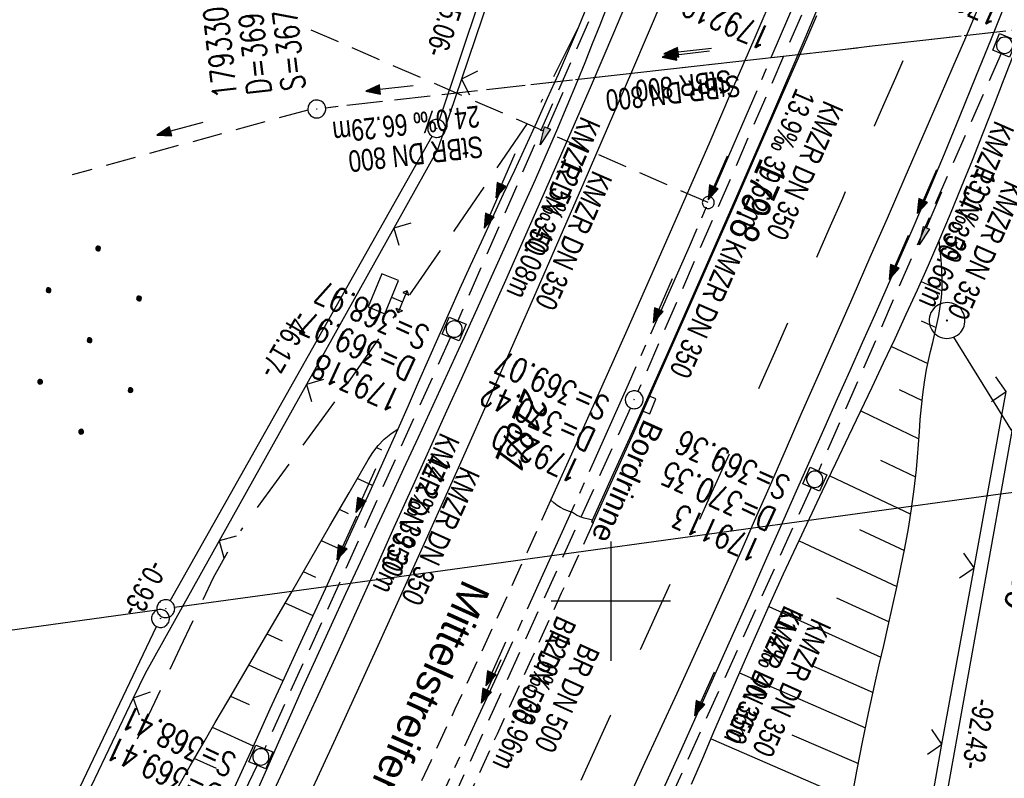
# Model space of a CAD drawing. Extents: x 507875 to 508634, y 446340 to 447363.
# Tile 50 of 70: x 508251 to 508333, y 446885 to 446949. Entities that reach past the tile are written whole.
import ezdxf
from ezdxf import colors
from ezdxf.entities.mleader import LeaderData, LeaderLine
from ezdxf.math import Vec2, Vec3

# ---------------------------------------------------------------- set-up
doc = ezdxf.new("R2010")
doc.units = 0
doc.header["$LTSCALE"] = 10
doc.header["$MEASUREMENT"] = 0
for name, pattern in [('ACAD_ISO16W100', [73, 15, -6.5, 15, -6.5, 15, -7, 1, -7]), ('ACHSE', [5.5, 4, -0.5, 0.5, -0.5]), ('AUSGEZOGEN', [0]), ('LT00', [0]), ('LT02', [0.4, 0.2, -0.2]), ('LT03', [0.5, 0.3, -0.2]), ('LT11', [0.3, 0.2, -0.1]), ('LT12', [0.4, 0.3, -0.1]), ('LT17', [0.15, 0.1, -0.05]), ('STRICHLINIE2', [0.375, 0.25, -0.125])]:
    doc.linetypes.add(name, pattern=pattern)
doc.layers.get('0').update_dxf_attribs({"linetype": 'LT00'})
for name, color, linetype in [('--EK_FBR', 250, 'LT00'), ('--EK_Halt-Pfeil', 4, 'LT00'), ('--EK_Haltung', 7, 'STRICHLINIE2'), ('--EK_Haltung-Text', 140, 'LT00'), ('--EK_Schacht-Text', 5, 'LT00'), ('--EK_ST-93-1', 30, 'LT17'), ('--EL_DFK_AB_L', 21, 'LT00'), ('--EL_DFK_AB_P', 7, 'LT00'), ('--EL_Halt-Pfeil', 4, 'LT00'), ('--EL_Haltung', 182, 'STRICHLINIE2'), ('--EL_Haltung-Text', 182, 'LT00'), ('-AX-093', 35, 'ACHSE'), ('-ST-93-1', 250, 'LT00'), ('ABSTAND', 8, 'LT00'), ('BAB-KABEL', 220, 'ACAD_ISO16W100'), ('DFK_AB_L', 21, 'LT00'), ('DFK_AB_P', 7, 'LT00'), ('DFK_FLUR_NR', 250, 'LT00'), ('DFK_KATASTER', 250, 'LT00'), ('DFK_NUTZUNG', 250, 'LT00'), ('DL', 182, 'LT12'), ('DL_PFEIL', 201, 'LT00'), ('DL_TEXT', 182, 'LT00'), ('FESTPKT_TEXT_B', 211, 'LT00'), ('MITTELSTREIFEN-Ü_LINIE', 250, 'LT11'), ('MITTELSTREIFEN-Ü_TEXT', 11, 'LT03'), ('PFEIL', 140, 'AUSGEZOGEN'), ('RINNE_TEXT', 11, 'Continuous'), ('V127_AFBR_BAB', 250, 'LT00'), ('V127_BOESCH', 250, 'LT00'), ('V127_BOSCHUNG', 250, 'LT00'), ('V127_GRABEN', 250, 'LT00'), ('V127_H_BORD', 8, 'LT00'), ('V127_KA_MULD', 182, 'LT00'), ('V127_KA_PRUF', 182, 'LT00'), ('V127_LD_MARK', 250, 'LT00'), ('V127_LG_MARK', 250, 'LT02'), ('V127_PARK_MS', 1, 'LT00'), ('V127_PKT_AU', 211, 'LT00'), ('V127_RASTER', 250, 'LT00'), ('V127_SINKK', 182, 'LT00'), ('V127_STROM', 80, 'LT00'), ('V127_ZAUN', 40, 'LT00')]:
    doc.layers.add(name, color=color, linetype=linetype)
doc.styles.add('Arial', font='ARIAL.TTF')
doc.styles.add('Beschrift', font='ARIAL.TTF')
doc.styles.add('Haltungsbeschriftung', font='ARIAL.TTF', dxfattribs={"width": 0.75})
doc.styles.add('schachtbeschriftung', font='romans.shx', dxfattribs={"width": 0.75, "height": 2})
doc.styles.get("Standard").update_dxf_attribs({"font": 'ARIAL.TTF'})

# ---------------------------------------------------------------- blocks, each defined once
blk = doc.blocks.new('Ackerland7')
at = {"layer": 'DFK_NUTZUNG', "color": 0, "linetype": 'ByBlock'}
for p, q in [((-4, 3.928), (-4, 3.67)), ((-3.95, 3.628), (-3.95, 3.97)), ((-3.9, 3.99), (-3.9, 3.607)), ((-3.85, 3.601), (-3.85, 3.997)), ((-3.8, 3.99), (-3.8, 3.607)), ((-3.75, 3.628), (-3.75, 3.97)), ((-3.7, 3.928), (-3.7, 3.67)), ((-3.65, 3.798), (-3.65, 3.8)), ((3.7, 3.929), (3.7, 3.671)), ((3.75, 3.629), (3.75, 3.971)), ((3.8, 3.992), (3.8, 3.608)), ((3.85, 3.602), (3.85, 3.998)), ((3.9, 3.992), (3.9, 3.608)), ((3.95, 3.629), (3.95, 3.971)), ((4, 3.929), (4, 3.671)), ((4.05, 3.799), (4.05, 3.801)), ((-7.85, 0.129), (-7.85, -0.129)), ((-7.8, -0.171), (-7.8, 0.171)), ((-7.75, 0.192), (-7.75, -0.192)), ((-7.7, -0.198), (-7.7, 0.198)), ((-7.65, 0.192), (-7.65, -0.192)), ((-7.6, -0.171), (-7.6, 0.171)), ((-7.55, 0.129), (-7.55, -0.129)), ((-7.5, -0.001), (-7.5, 0.001)), ((-0.15, 0.129), (-0.15, -0.129)), ((-0.1, -0.171), (-0.1, 0.171)), ((-0.05, 0.192), (-0.05, -0.192)), ((0, -0.198), (0, 0.198)), ((0.05, 0.192), (0.05, -0.192)), ((0.1, -0.171), (0.1, 0.171)), ((0.15, 0.129), (0.15, -0.129)), ((0.2, -0.001), (0.2, 0.001)), ((7.55, 0.129), (7.55, -0.129)), ((7.6, -0.171), (7.6, 0.171)), ((7.65, 0.192), (7.65, -0.192)), ((7.7, -0.198), (7.7, 0.198)), ((7.75, 0.192), (7.75, -0.192)), ((7.8, -0.171), (7.8, 0.171)), ((7.85, 0.129), (7.85, -0.129)), ((7.9, -0.001), (7.9, 0.001)), ((-4, -3.671), (-4, -3.929)), ((-3.95, -3.971), (-3.95, -3.629)), ((-3.9, -3.608), (-3.9, -3.992)), ((-3.85, -3.998), (-3.85, -3.602)), ((-3.8, -3.608), (-3.8, -3.992)), ((-3.75, -3.971), (-3.75, -3.629)), ((-3.7, -3.671), (-3.7, -3.929)), ((-3.65, -3.801), (-3.65, -3.799)), ((3.7, -3.671), (3.7, -3.929)), ((3.75, -3.971), (3.75, -3.629)), ((3.8, -3.608), (3.8, -3.992)), ((3.85, -3.998), (3.85, -3.602)), ((3.9, -3.608), (3.9, -3.992)), ((3.95, -3.971), (3.95, -3.629)), ((4, -3.671), (4, -3.929)), ((4.05, -3.801), (4.05, -3.799))]:
    blk.add_line(p, q, dxfattribs=at)
for points in [[(-3.65, 3.799), (-3.67, 3.886), (-3.725, 3.955), (-3.805, 3.994), (-3.894, 3.994), (-3.975, 3.955), (-4.03, 3.886), (-4.05, 3.799), (-4.03, 3.712), (-3.975, 3.642), (-3.894, 3.604), (-3.805, 3.604), (-3.725, 3.642), (-3.67, 3.712), (-3.65, 3.799)], [(4.05, 3.8), (4.03, 3.887), (3.975, 3.956), (3.894, 3.995), (3.805, 3.995), (3.725, 3.956), (3.67, 3.887), (3.65, 3.8), (3.67, 3.713), (3.725, 3.644), (3.805, 3.605), (3.894, 3.605), (3.975, 3.644), (4.03, 3.713), (4.05, 3.8)], [(-7.5, 0), (-7.52, 0.087), (-7.575, 0.156), (-7.655, 0.195), (-7.744, 0.195), (-7.825, 0.156), (-7.88, 0.087), (-7.9, 0)], [(0.2, 0), (0.18, 0.087), (0.125, 0.156), (0.045, 0.195), (-0.044, 0.195), (-0.125, 0.156), (-0.18, 0.087), (-0.2, 0)], [(-0.2, 0), (-0.18, -0.087), (-0.125, -0.156), (-0.044, -0.195), (0.045, -0.195), (0.125, -0.156), (0.18, -0.087), (0.2, 0)], [(7.9, 0), (7.88, 0.087), (7.825, 0.156), (7.744, 0.195), (7.655, 0.195), (7.575, 0.156), (7.52, 0.087), (7.5, 0)], [(7.5, 0), (7.52, -0.087), (7.575, -0.156), (7.655, -0.195), (7.744, -0.195), (7.825, -0.156), (7.88, -0.087), (7.9, 0)], [(-7.9, 0), (-7.88, -0.087), (-7.825, -0.156), (-7.744, -0.195), (-7.655, -0.195), (-7.575, -0.156), (-7.52, -0.087), (-7.5, 0)], [(-3.65, -3.8), (-3.67, -3.713), (-3.725, -3.644), (-3.805, -3.605), (-3.894, -3.605), (-3.975, -3.644), (-4.03, -3.713), (-4.05, -3.8), (-4.03, -3.887), (-3.975, -3.956), (-3.894, -3.995), (-3.805, -3.995), (-3.725, -3.956), (-3.67, -3.887), (-3.65, -3.8)], [(4.05, -3.8), (4.03, -3.713), (3.975, -3.644), (3.894, -3.605), (3.805, -3.605), (3.725, -3.644), (3.67, -3.713), (3.65, -3.8), (3.67, -3.887), (3.725, -3.956), (3.805, -3.995), (3.894, -3.995), (3.975, -3.956), (4.03, -3.887), (4.05, -3.8)]]:
    blk.add_lwpolyline(points, dxfattribs=at)
blk = doc.blocks.new('SYMB2')
at = {"color": 0, "linetype": 'ByBlock', "flags": 128}
for points in [[(-0.031395, 0.499013), (-0.093691, 0.491144), (-0.154509, 0.475528), (-0.21289, 0.452414), (-0.267913, 0.422164), (-0.318712, 0.385257), (-0.364484, 0.342274), (-0.404509, 0.293893), (-0.438154, 0.240877), (-0.464888, 0.184062), (-0.484292, 0.124345), (-0.496058, 0.062667), (-0.5, 0)], [(-0.5, 0), (-0.496058, -0.062667), (-0.484292, -0.124345), (-0.464888, -0.184062), (-0.438154, -0.240877), (-0.404509, -0.293893), (-0.364485, -0.342274), (-0.318712, -0.385257), (-0.267914, -0.422164), (-0.21289, -0.452414), (-0.154509, -0.475529), (-0.093691, -0.491144), (-0.031395, -0.499014), (0.031395, -0.499014)], [(0.5, 0), (0.496057, 0.062667), (0.484292, 0.124345), (0.464888, 0.184062), (0.438153, 0.240877), (0.404509, 0.293893), (0.364484, 0.342274), (0.318712, 0.385257), (0.267913, 0.422164), (0.21289, 0.452414), (0.154509, 0.475528), (0.093691, 0.491144), (0.031395, 0.499013), (-0.031395, 0.499013)], [(0.031395, -0.499014), (0.093691, -0.491144), (0.154509, -0.475529), (0.21289, -0.452414), (0.267914, -0.422164), (0.318712, -0.385257), (0.364485, -0.342274), (0.404509, -0.293893), (0.438154, -0.240877), (0.464889, -0.184062), (0.484292, -0.124345), (0.496058, -0.062667), (0.5, 0)]]:
    blk.add_lwpolyline(points, dxfattribs=at)
blk = doc.blocks.new('SYMB0003')
at = {"color": 0, "linetype": 'ByBlock'}
for p, q in [((-0.015712, 0), (0.010166, 0.012015)), ((0, -0.021257), (-0.015712, 0)), ((0.010166, 0.012015), (0, -0.021257))]:
    blk.add_line(p, q, dxfattribs=at)
for points in [[(-0.031395, 0.499013), (-0.093691, 0.491144), (-0.154509, 0.475528), (-0.21289, 0.452414), (-0.267913, 0.422164), (-0.318712, 0.385257), (-0.364484, 0.342274), (-0.404509, 0.293893), (-0.438154, 0.240877), (-0.464888, 0.184062), (-0.484292, 0.124345), (-0.496058, 0.062667), (-0.5, 0)], [(0.5, 0), (0.496057, 0.062667), (0.484292, 0.124345), (0.464888, 0.184062), (0.438153, 0.240877), (0.404509, 0.293893), (0.364484, 0.342274), (0.318712, 0.385257), (0.267913, 0.422164), (0.21289, 0.452414), (0.154509, 0.475528), (0.093691, 0.491144), (0.031395, 0.499013), (-0.031395, 0.499013)], [(-0.5, 0), (-0.496058, -0.062667), (-0.484292, -0.124345), (-0.464888, -0.184062), (-0.438154, -0.240877), (-0.404509, -0.293893), (-0.364485, -0.342274), (-0.318712, -0.385257), (-0.267914, -0.422164), (-0.21289, -0.452414), (-0.154509, -0.475529), (-0.093691, -0.491144), (-0.031395, -0.499014), (0.031395, -0.499014)], [(0.031395, -0.499014), (0.093691, -0.491144), (0.154509, -0.475529), (0.21289, -0.452414), (0.267914, -0.422164), (0.318712, -0.385257), (0.364485, -0.342274), (0.404509, -0.293893), (0.438154, -0.240877), (0.464889, -0.184062), (0.484292, -0.124345), (0.496058, -0.062667), (0.5, 0)]]:
    blk.add_lwpolyline(points, dxfattribs=at)
blk = doc.blocks.new('SYMB0024')
at = {"color": 0, "linetype": 'ByBlock'}
for p, q in [((-0.5, 0.5), (0, 0)), ((0, 0), (0.5, 0.5))]:
    blk.add_line(p, q, dxfattribs=at)
blk = doc.blocks.new('Pfreil3')
at = {"layer": 'PFEIL'}
blk.add_hatch(color=256, dxfattribs=at).paths.add_polyline_path([(-1.549, 0.273), (-1.549, -0.273), (0, 0)])
for p, q in [((-1.549, 0), (-4.831, 0)), ((-1.549, -0.273), (-1.549, 0.273)), ((-1.549, 0.273), (0, 0)), ((0, 0), (-1.549, -0.273))]:
    blk.add_line(p, q, dxfattribs=at)
blk = doc.blocks.new('_None')
blk = doc.blocks.new('SYMB0652')
at = {"color": 0, "linetype": 'ByBlock'}
blk.add_lwpolyline([(-0.15, -0.075), (0.15, -0.075), (0.15, 0.075), (-0.15, 0.075), (-0.15, -0.075)], dxfattribs=at)
blk = doc.blocks.new('SYMB1210')
at = {"color": 0, "linetype": 'ByBlock'}
blk.add_line((0.018815, -0.179014), (0.055623, -0.17119), dxfattribs=at)
for points in [[(-0.2, -0.2), (-0.2, 0.2), (0.2, 0.2), (0.2, -0.2), (-0.2, -0.2)], [(0.018815, 0.179014), (-0.018815, 0.179014), (-0.055623, 0.17119), (-0.09, 0.155885), (-0.120444, 0.133766), (-0.145623, 0.105801), (-0.164438, 0.073213), (-0.176067, 0.037424), (-0.18, 0)], [(-0.18, 0), (-0.176067, -0.037424), (-0.164438, -0.073213), (-0.145623, -0.105801), (-0.120444, -0.133766), (-0.09, -0.155885), (-0.055623, -0.17119), (-0.018815, -0.179014), (0.018815, -0.179014)], [(0.18, 0), (0.176067, 0.037424), (0.164438, 0.073213), (0.145623, 0.105801), (0.120444, 0.133766), (0.09, 0.155885), (0.055623, 0.17119), (0.018815, 0.179014)], [(0.055623, -0.17119), (0.09, -0.155885), (0.120444, -0.133766), (0.145623, -0.105801), (0.164438, -0.073213), (0.176067, -0.037424), (0.18, 0)]]:
    blk.add_lwpolyline(points, dxfattribs=at)
blk = doc.blocks.new('SYMB0702')
at = {"color": 0, "linetype": 'ByBlock'}
for p, q in [((0.1, 0.175), (-0.1, 0.175)), ((0, 0.075), (0, 0.175)), ((0.071716, 0.203284), (0.071716, 0.146716))]:
    blk.add_line(p, q, dxfattribs=at)
for points in [[(-0.071716, 0.203284), (-0.1, 0.175), (-0.071716, 0.146716), (-0.071716, 0.203284)], [(0.071716, 0.203284), (0.1, 0.175), (0.071716, 0.146716)], [(0.15, 0.075), (-0.15, 0.075), (-0.15, -0.075), (0.15, -0.075), (0.15, 0.075)]]:
    blk.add_lwpolyline(points, dxfattribs=at)
blk = doc.blocks.new('SYMB0070')
at = {"color": 0, "linetype": 'ByBlock'}
for p, q in [((-0.5, 0), (0.2, 0)), ((0.5, 0), (0.2, 0.1)), ((0.2, 0.1), (0.2, 0)), ((0.468, 0), (0.21, 0.086)), ((0.21, 0.086), (0.21, -0.086)), ((0.21, -0.086), (0.468, 0)), ((0.22, -0.072), (0.437, 0)), ((0.23, -0.058), (0.405, 0)), ((0.24, -0.045), (0.374, 0)), ((0.342, 0), (0.25, 0.031)), ((0.25, 0.031), (0.25, -0.031)), ((0.25, -0.031), (0.342, 0)), ((0.26, -0.017), (0.31, 0)), ((0.27, -0.003), (0.279, 0))]:
    blk.add_line(p, q, dxfattribs=at)
for points in [[(0.2, 0), (0.2, -0.1), (0.5, 0)], [(0.437, 0), (0.22, 0.072), (0.22, -0.072)], [(0.405, 0), (0.23, 0.058), (0.23, -0.058)], [(0.374, 0), (0.24, 0.045), (0.24, -0.045)], [(0.31, 0), (0.26, 0.017), (0.26, -0.017)], [(0.279, 0), (0.27, 0.003), (0.27, -0.003)]]:
    blk.add_lwpolyline(points, dxfattribs=at)

msp = doc.modelspace()

# ---------------------------------------------------------------- linework, layer by layer
at = {"layer": '--EK_FBR', "color": 2}
for points in [[(508294.976, 446908.455), (508297.113, 446913.192), (508299.239, 446917.933), (508301.354, 446922.679), (508304.801, 446930.479), (508308.216, 446938.293), (508310.108, 446942.659), (508311.988, 446947.029), (508313.856, 446951.405), (508315.711, 446955.786), (508317.551, 446960.174), (508319.179, 446964.091), (508320.795, 446968.012), (508322.401, 446971.938), (508323.997, 446975.868), (508325.586, 446979.8), (508327.168, 446983.736), (508329.473, 446989.502), (508331.765, 446995.273)], [(508301.297, 446883.085), (508302.714, 446886.153), (508304.129, 446889.222), (508305.54, 446892.293), (508306.944, 446895.367), (508308.34, 446898.445), (508309.725, 446901.528), (508310.978, 446904.346), (508312.222, 446907.168), (508313.461, 446909.992), (508314.698, 446912.818), (508315.934, 446915.643), (508317.376, 446918.931), (508318.821, 446922.218), (508320.266, 446925.505), (508321.711, 446928.792), (508323.152, 446932.08), (508324.64, 446935.487), (508326.123, 446938.897), (508327.598, 446942.31), (508328.651, 446944.758), (508329.701, 446947.206), (508330.751, 446949.655)], [(508298.523, 446906.57), (508298.523, 446906.57), (508300.165, 446910.224), (508301.8, 446913.881), (508303.429, 446917.54), (508305.051, 446921.203), (508306.78, 446925.122), (508308.505, 446929.042), (508310.226, 446932.965), (508311.943, 446936.889), (508314.17, 446941.989), (508316.393, 446947.09), (508317.24, 446949.037)]]:
    msp.add_lwpolyline(points, dxfattribs=at)
at = {"layer": '--EK_FBR'}
for points in [[(508302.072, 446951.935), (508300.214, 446947.557), (508298.341, 446943.184), (508295.978, 446937.726), (508293.59, 446932.278), (508291.177, 446926.842), (508289.951, 446924.107), (508288.72, 446921.374), (508287.486, 446918.643), (508286.251, 446915.912), (508285.016, 446913.181), (508283.43, 446909.668), (508281.846, 446906.154), (508280.261, 446902.641), (508278.673, 446899.129), (508277.08, 446895.62), (508275.479, 446892.114), (508274.089, 446889.09), (508272.694, 446886.069), (508271.294, 446883.05)], [(508298.46, 446906.773), (508298.113, 446906.852), (508297.771, 446906.943), (508297.441, 446907.058), (508297.127, 446907.21), (508296.953, 446907.315), (508296.777, 446907.416), (508296.55, 446907.512), (508296.316, 446907.592), (508296.085, 446907.677), (508295.786, 446907.829), (508295.505, 446908.017), (508295.237, 446908.23), (508294.976, 446908.455)]]:
    msp.add_lwpolyline(points, dxfattribs=at)
at = {"layer": '--EK_Haltung'}
for p, q in [((508302.619, 446958.827), (508287.182, 446923.468)), ((508317.452, 446952.508), (508302.252, 446917.551)), ((508340.511, 446948.558), (508276.13, 446941.287)), ((508332.654, 446945.851), (508317.366, 446910.89)), ((508286.573, 446922.097), (508271.01, 446887.642)), ((508301.643, 446916.18), (508286.164, 446882.071)), ((508316.756, 446909.52), (508300.723, 446874.122)), ((508270.382, 446886.28), (508254.23, 446851.967))]:
    msp.add_line(p, q, dxfattribs=at)
at = {"layer": '--EK_Haltung', "color": 81}
msp.add_line((508274.641, 446941.12), (508254.899, 446935.693), dxfattribs=at)
at = {"layer": '--EK_ST-93-1', "ltscale": 2.5}
msp.add_line((508308.154, 446933.372), (508274.746, 446947.89), dxfattribs=at)
at = {"layer": '--EL_DFK_AB_L'}
for p, q in [((508285.658, 446940.292), (508289.953, 446953.148)), ((508263.109, 446900.022), (508285.052, 446938.926)), ((508336.668, 446931.671), (508320.643, 446842.165)), ((508215.564, 446800.656), (508261.977, 446897.871))]:
    msp.add_line(p, q, dxfattribs=at)
at = {"layer": '--EL_Haltung'}
for p, q in [((508302.619, 446958.827), (508287.182, 446923.468)), ((508317.452, 446952.508), (508302.252, 446917.551)), ((508340.511, 446948.558), (508276.13, 446941.287)), ((508332.654, 446945.851), (508317.366, 446910.89)), ((508274.641, 446941.12), (508254.899, 446935.693)), ((508286.573, 446922.097), (508271.01, 446887.642)), ((508301.643, 446916.18), (508286.164, 446882.071)), ((508316.756, 446909.52), (508300.723, 446874.122)), ((508270.382, 446886.28), (508254.23, 446851.967))]:
    msp.add_line(p, q, dxfattribs=at)
at = {"layer": '-AX-093', "ltscale": 0.2}
msp.add_lwpolyline([(508335.711, 446999.533), (508331.023, 446987.819), (508326.263, 446976.134), (508321.433, 446964.478), (508316.534, 446952.85), (508311.569, 446941.25), (508306.54, 446929.678), (508301.45, 446918.133), (508296.299, 446906.615), (508291.09, 446895.123), (508285.825, 446883.657), (508280.505, 446872.215), (508275.134, 446860.798), (508269.713, 446849.405), (508264.243, 446838.035), (508258.727, 446826.687), (508253.166, 446815.361), (508247.563, 446804.056), (508241.92, 446792.771), (508236.238, 446781.505), (508230.519, 446770.258)], dxfattribs=at)
at = {"layer": 'BAB-KABEL', "ltscale": 0.03, "flags": 128}
msp.add_lwpolyline([(508403.91, 447290.526), (508402.026, 447282.819), (508386.099, 447280.447), (508366.681, 447274.025), (508361.372, 447269.698), (508361.657, 447256.667), (508362.44, 447209.011), (508362.578, 447196.367), (508363.064, 447183.585), (508362.055, 447181.303), (508353.705, 447155.981), (508356.394, 447152.75), (508357.893, 447150.945), (508345.987, 447106.957), (508319.979, 447031.323), (508314.893, 447014.991), (508307.501, 446987.6), (508299.946, 446957.549), (508297.327, 446948.162), (508293.932, 446941.348), (508287.31, 446931.654), (508277.454, 446917.498), (508268.65, 446905.428), (508266.719, 446901.965), (508263.925, 446896.05), (508236.791, 446838.253), (508218.669, 446798.755), (508182.002, 446732.503), (508173.757, 446722.034), (508158.32, 446691.576), (508134.637, 446653.79), (508129.799, 446634.854), (508127.623, 446632.926), (508117.245, 446626.48), (508107.493, 446619.069), (508101.7, 446595.112), (508091.075, 446575.777), (508080.997, 446555.552), (508070.49, 446543.962), (508052.779, 446538.014), (508053.275, 446532.867), (508054.03, 446526.659), (508053.055, 446512.517), (508031.724, 446493.735), (508025.765, 446492.102), (508020.21, 446489.1), (508016.01, 446486.751), (508018.853, 446477.045), (508018.707, 446455.032), (508018.065, 446449.034)], dxfattribs=at)
at = {"layer": 'DFK_AB_L'}
for p, q in [((508285.658, 446940.292), (508289.953, 446953.148)), ((508263.109, 446900.022), (508285.052, 446938.926)), ((508336.668, 446931.671), (508320.643, 446842.165)), ((508215.564, 446800.656), (508261.977, 446897.871))]:
    msp.add_line(p, q, dxfattribs=at)
at = {"layer": 'DFK_KATASTER'}
for p, q in [((508346.651, 446910.88), (508332.6, 446908.948)), ((508332.6, 446908.948), (508282.281, 446902.049)), ((508282.281, 446902.049), (508263.483, 446899.471)), ((508223.584, 446893.991), (508261.998, 446899.267))]:
    msp.add_line(p, q, dxfattribs=at)
at = {"layer": 'DL'}
msp.add_line((508340.511, 446948.558), (508276.13, 446941.287), dxfattribs=at)
at = {"layer": 'MITTELSTREIFEN-Ü_LINIE', "flags": 128}
for points in [[(508270.398, 446854.981), (508271.314, 446856.983), (508272.222, 446858.988), (508273.124, 446860.997), (508274.024, 446863.007), (508274.923, 446865.016), (508275.825, 446867.025), (508276.732, 446869.031), (508277.887, 446871.556), (508279.053, 446874.076), (508280.226, 446876.592), (508281.405, 446879.106), (508282.587, 446881.618), (508283.769, 446884.131), (508284.949, 446886.644), (508286.979, 446890.995), (508288.995, 446895.352), (508290.999, 446899.715), (508292.993, 446904.083), (508294.976, 446908.455)], [(508298.523, 446906.57), (508295.85, 446900.663), (508293.168, 446894.761), (508290.474, 446888.864), (508287.768, 446882.972), (508285.049, 446877.087), (508283.191, 446873.087), (508281.328, 446869.089), (508279.46, 446865.093), (508277.589, 446861.099), (508275.715, 446857.106), (508273.841, 446853.113)]]:
    msp.add_lwpolyline(points, dxfattribs=at)
at = {"layer": 'V127_AFBR_BAB', "color": 0}
for points in [[(508294.976, 446908.455), (508297.113, 446913.192), (508299.239, 446917.933), (508301.354, 446922.679), (508304.801, 446930.479), (508308.216, 446938.293), (508310.108, 446942.659), (508311.988, 446947.029), (508313.856, 446951.405), (508315.711, 446955.786), (508317.551, 446960.174), (508319.179, 446964.091), (508320.795, 446968.012), (508322.401, 446971.938), (508323.997, 446975.868), (508325.586, 446979.8), (508327.168, 446983.736), (508329.473, 446989.502), (508331.765, 446995.273)], [(508301.297, 446883.085), (508302.714, 446886.153), (508304.129, 446889.222), (508305.54, 446892.293), (508306.944, 446895.367), (508308.34, 446898.445), (508309.725, 446901.528), (508310.978, 446904.346), (508312.222, 446907.168), (508313.461, 446909.992), (508314.698, 446912.818), (508315.934, 446915.643), (508317.376, 446918.931), (508318.821, 446922.218), (508320.266, 446925.505), (508321.711, 446928.792), (508323.152, 446932.08), (508324.64, 446935.487), (508326.123, 446938.897), (508327.598, 446942.31), (508328.651, 446944.758), (508329.701, 446947.206), (508330.751, 446949.655)], [(508298.523, 446906.57), (508298.523, 446906.57), (508300.165, 446910.224), (508301.8, 446913.881), (508303.429, 446917.54), (508305.051, 446921.203), (508306.78, 446925.122), (508308.505, 446929.042), (508310.226, 446932.965), (508311.943, 446936.889), (508314.17, 446941.989), (508316.393, 446947.09), (508317.24, 446949.037)]]:
    msp.add_lwpolyline(points, dxfattribs=at)
at = {"layer": 'V127_AFBR_BAB'}
msp.add_lwpolyline([(508302.072, 446951.935), (508300.214, 446947.557), (508298.341, 446943.184), (508295.978, 446937.726), (508293.59, 446932.278), (508291.177, 446926.842), (508289.951, 446924.107), (508288.72, 446921.374), (508287.486, 446918.643), (508286.251, 446915.912), (508285.016, 446913.181), (508283.43, 446909.668), (508281.846, 446906.154), (508280.261, 446902.641), (508278.673, 446899.129), (508277.08, 446895.62), (508275.479, 446892.114), (508274.089, 446889.09), (508272.694, 446886.069), (508271.294, 446883.05)], dxfattribs=at)
at = {"layer": 'V127_BOESCH'}
for points in [[(508320.141, 446883.343), (508320.598, 446885.772), (508321.074, 446888.198), (508321.571, 446890.622), (508322.093, 446893.042), (508322.459, 446894.67), (508322.832, 446896.297), (508323.206, 446897.924), (508323.576, 446899.551), (508323.936, 446901.179), (508324.28, 446902.81), (508324.604, 446904.443), (508324.9, 446906.08), (508325.164, 446907.722), (508325.39, 446909.368), (508325.572, 446911.02), (508325.663, 446912.067), (508325.743, 446913.115), (508325.819, 446914.164), (508325.9, 446915.213), (508325.993, 446916.26), (508326.106, 446917.306), (508326.248, 446918.348), (508326.427, 446919.387), (508326.584, 446920.144), (508326.756, 446920.9), (508326.936, 446921.654), (508327.116, 446922.407), (508327.288, 446923.16), (508327.443, 446923.915), (508327.573, 446924.67), (508327.672, 446925.428), (508327.729, 446926.188), (508327.74, 446926.986), (508327.709, 446927.788), (508327.646, 446928.591), (508327.561, 446929.396), (508327.466, 446930.202)], [(508263.751, 446884.402), (508264.788, 446886.218), (508265.835, 446888.028), (508266.89, 446889.835), (508267.949, 446891.639), (508269.011, 446893.443), (508270.071, 446895.246), (508271.685, 446898.006), (508273.292, 446900.769), (508274.892, 446903.534), (508276.488, 446906.302), (508278.081, 446909.071), (508279.672, 446911.841), (508280.063, 446912.457), (508280.515, 446913.03), (508281.024, 446913.554), (508281.583, 446914.023), (508282.187, 446914.433)]]:
    msp.add_lwpolyline(points, dxfattribs=at)
at = {"layer": 'V127_BOSCHUNG'}
for p, q in [((508327.469, 446930.188), (508327.468, 446930.188)), ((508325.971, 446926.775), (508327.718, 446925.995)), ((508325.983, 446923.476), (508327.23, 446922.902)), ((508323.48, 446921.335), (508326.533, 446919.908)), ((508324.128, 446917.72), (508326.05, 446916.811)), ((508320.921, 446915.926), (508325.779, 446913.602)), ((508280.829, 446912.641), (508280.365, 446912.852)), ((508322.568, 446911.81), (508325.509, 446910.4)), ((508318.33, 446910.505), (508325.098, 446907.288)), ((508280.061, 446909.695), (508278.775, 446910.279)), ((508278.047, 446907.315), (508277.273, 446907.667)), ((508320.8, 446906.011), (508324.564, 446904.237)), ((508277.573, 446904.235), (508275.769, 446905.055)), ((508315.751, 446905.059), (508323.946, 446901.226)), ((508275.292, 446901.976), (508274.262, 446902.445)), ((508275.068, 446898.783), (508272.751, 446899.836)), ((508318.88, 446900.286), (508323.282, 446898.255)), ((508313.219, 446899.552), (508322.605, 446895.31)), ((508272.524, 446896.644), (508271.233, 446897.231)), ((508272.566, 446893.33), (508269.708, 446894.628)), ((508310.771, 446894.006), (508321.316, 446889.392)), ((508316.964, 446894.57), (508321.944, 446892.363)), ((508269.749, 446891.314), (508268.178, 446892.029)), ((508270.076, 446887.87), (508266.651, 446889.427)), ((508308.386, 446888.485), (508320.147, 446883.373)), ((508315.146, 446888.818), (508320.719, 446886.395)), ((508266.983, 446885.981), (508265.135, 446886.821))]:
    msp.add_line(p, q, dxfattribs=at)
at = {"layer": 'V127_GRABEN'}
for points in [[(508267.909, 446883.123), (508269.104, 446885.739), (508270.297, 446888.355), (508271.489, 446890.972), (508272.684, 446893.588), (508273.877, 446896.191), (508275.073, 446898.793), (508276.27, 446901.395), (508277.464, 446903.998), (508278.655, 446906.602), (508279.841, 446909.209), (508281.019, 446911.819), (508282.187, 446914.433), (508283.051, 446916.385), (508283.911, 446918.339), (508284.769, 446920.293), (508285.629, 446922.247), (508286.493, 446924.199), (508287.363, 446926.148), (508288.242, 446928.093), (508289.161, 446930.097), (508290.088, 446932.096), (508291.019, 446934.094), (508291.951, 446936.092), (508292.879, 446938.091), (508293.8, 446940.093), (508294.709, 446942.101), (508295.602, 446944.115), (508296.449, 446946.07), (508297.28, 446948.033), (508298.1, 446950)], [(508303.996, 446883.361), (508305.94, 446887.652), (508307.872, 446891.949), (508309.793, 446896.25), (508311.704, 446900.556), (508312.947, 446903.368), (508314.189, 446906.181), (508315.432, 446908.994), (508316.676, 446911.806), (508317.925, 446914.616), (508318.972, 446916.963), (508320.022, 446919.309), (508321.07, 446921.655), (508322.116, 446924.003), (508323.156, 446926.353), (508324.189, 446928.706), (508325.212, 446931.064), (508326.576, 446934.259), (508327.919, 446937.463), (508329.245, 446940.675), (508330.554, 446943.894), (508331.85, 446947.118), (508333.134, 446950.347)], [(508270.19, 446883.669), (508271.193, 446885.945), (508272.196, 446888.22), (508273.205, 446890.494), (508274.22, 446892.764), (508275.409, 446895.392), (508276.61, 446898.016), (508277.818, 446900.636), (508279.032, 446903.253), (508280.249, 446905.869), (508281.467, 446908.485), (508282.682, 446911.101), (508283.893, 446913.72), (508285.126, 446916.404), (508286.353, 446919.091), (508287.575, 446921.779), (508288.796, 446924.469), (508290.016, 446927.159), (508290.94, 446929.195), (508291.862, 446931.233), (508292.779, 446933.272), (508293.689, 446935.314), (508294.59, 446937.361), (508295.478, 446939.412), (508296.352, 446941.47), (508297.208, 446943.536), (508297.844, 446945.106), (508298.472, 446946.68), (508299.096, 446948.255), (508299.718, 446949.831)], [(508306.737, 446884.673), (508307.684, 446886.859), (508308.628, 446889.046), (508309.571, 446891.233), (508310.516, 446893.419), (508311.468, 446895.603), (508312.428, 446897.782), (508313.401, 446899.956), (508314.462, 446902.283), (508315.538, 446904.604), (508316.626, 446906.92), (508317.723, 446909.231), (508318.825, 446911.54), (508319.929, 446913.849), (508320.899, 446915.879), (508321.866, 446917.911), (508322.828, 446919.945), (508323.782, 446921.983), (508324.725, 446924.025), (508325.656, 446926.073), (508326.571, 446928.127), (508327.469, 446930.188), (508328.419, 446932.429), (508329.349, 446934.678), (508330.262, 446936.935), (508331.16, 446939.198), (508332.048, 446941.466), (508332.928, 446943.737), (508333.804, 446946.01)]]:
    msp.add_lwpolyline(points, dxfattribs=at)
at = {"layer": 'V127_H_BORD'}
for points in [[(508298.46, 446906.773), (508300.089, 446910.384), (508301.715, 446913.995), (508303.338, 446917.609), (508304.955, 446921.225), (508307.821, 446927.687), (508310.66, 446934.161), (508313.472, 446940.647), (508316.254, 446947.146), (508318.143, 446951.605), (508320.019, 446956.069), (508321.883, 446960.539), (508323.737, 446965.013), (508325.581, 446969.491), (508327.416, 446973.972), (508330.13, 446980.637), (508332.826, 446987.309), (508335.503, 446993.989)], [(508298.523, 446906.57), (508298.398, 446906.619), (508298.46, 446906.773)]]:
    msp.add_lwpolyline(points, dxfattribs=at)
at = {"layer": 'V127_LD_MARK'}
msp.add_lwpolyline([(508324.724, 446999.999), (508320.996, 446990.671), (508317.224, 446981.36), (508313.409, 446972.067), (508309.553, 446962.791), (508305.656, 446953.531), (508301.718, 446944.289), (508297.742, 446935.064), (508293.726, 446925.856), (508290.424, 446918.362), (508287.096, 446910.879), (508283.742, 446903.409), (508280.36, 446895.951), (508276.951, 446888.506), (508273.512, 446881.075)], dxfattribs=at)
at = {"layer": 'V127_LG_MARK', "ltscale": 3, "flags": 128}
msp.add_lwpolyline([(508266.789, 446819.914), (508267.833, 446822.048), (508268.875, 446824.183), (508269.914, 446826.32), (508270.947, 446828.459), (508272.209, 446831.097), (508273.462, 446833.738), (508274.71, 446836.383), (508275.953, 446839.029), (508277.196, 446841.676), (508278.441, 446844.322), (508279.689, 446846.966), (508280.945, 446849.607), (508282.117, 446852.053), (508283.294, 446854.497), (508284.473, 446856.94), (508285.65, 446859.383), (508286.824, 446861.829), (508287.989, 446864.278), (508289.368, 446867.21), (508290.734, 446870.148), (508292.09, 446873.091), (508293.438, 446876.038), (508294.78, 446878.987), (508296.118, 446881.938), (508298.039, 446886.178), (508299.959, 446890.419), (508301.881, 446894.659), (508303.805, 446898.898), (508305.733, 446903.135), (508306.881, 446905.651), (508308.029, 446908.167), (508309.175, 446910.684), (508310.318, 446913.203), (508311.455, 446915.723), (508312.586, 446918.247), (508313.732, 446920.827), (508314.87, 446923.409), (508316.005, 446925.994), (508317.136, 446928.579), (508318.268, 446931.165), (508319.402, 446933.75), (508320.291, 446935.769), (508321.181, 446937.788), (508322.07, 446939.807), (508322.957, 446941.827), (508323.84, 446943.849), (508325.52, 446947.735), (508327.181, 446951.629), (508328.824, 446955.531), (508330.451, 446959.44), (508332.063, 446963.356), (508333.66, 446967.277), (508335.245, 446971.203), (508336.63, 446974.662), (508338.008, 446978.123), (508339.381, 446981.586), (508340.75, 446985.051), (508342.118, 446988.517), (508343.485, 446991.982), (508344.854, 446995.447), (508346.226, 446998.911), (508347.604, 447002.372), (508348.68, 447005.062), (508349.758, 447007.751), (508350.838, 447010.439)], dxfattribs=at)
at = {"layer": 'V127_PARK_MS'}
msp.add_lwpolyline([(508298.46, 446906.773), (508298.113, 446906.852), (508297.771, 446906.943), (508297.441, 446907.058), (508297.127, 446907.21), (508296.953, 446907.315), (508296.777, 446907.416), (508296.55, 446907.512), (508296.316, 446907.592), (508296.085, 446907.677), (508295.786, 446907.829), (508295.505, 446908.017), (508295.237, 446908.23), (508294.976, 446908.455)], dxfattribs=at)
at = {"layer": 'V127_RASTER'}
for p, q in [((508299.999, 446905), (508299.999, 446895)), ((508304.997, 446900), (508294.997, 446900))]:
    msp.add_line(p, q, dxfattribs=at)
at = {"layer": 'V127_ZAUN'}
for p, q in [((508292.32, 446957.92), (508287.505, 446943.714)), ((508287.505, 446943.714), (508285.496, 446937.789)), ((508285.496, 446937.789), (508281.839, 446931.241)), ((508281.839, 446931.241), (508274.526, 446918.144)), ((508274.526, 446918.144), (508267.213, 446905.048)), ((508330.393, 446902.797), (508333.072, 446917.556)), ((508327.714, 446888.038), (508330.393, 446902.797)), ((508260.028, 446891.885), (508253.554, 446878.354)), ((508325.035, 446873.279), (508327.714, 446888.038))]:
    msp.add_line(p, q, dxfattribs=at)
msp.add_lwpolyline([(508267.213, 446905.048), (508261.017, 446893.953), (508260.028, 446891.885)], dxfattribs=at)

# ---------------------------------------------------------------- block references
at = {"layer": '--EK_Halt-Pfeil', "zscale": 4}
for p, xscale, yscale, rotation in [((508281.465, 446942.922), 4.000000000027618, 4, 186.4433700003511), ((508263.924, 446939.553), 4.000000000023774, 3.999999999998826, 195.3699331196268), ((508308.935, 446935.429), 3.999999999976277, 4, 246.5018200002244), ((508290.189, 446933.05), 4.000000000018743, 4, 246.4166599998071), ((508324.094, 446928.771), 4.000000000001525, 4, 246.3801699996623), ((508277.88, 446905.282), 4.000000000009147, 4, 245.6901000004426), ((508289.967, 446893.269), 4.000000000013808, 4, 245.5905800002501), ((508307.829, 446892.233), 4.00000000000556, 4, 245.6303599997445)]:
    msp.add_blockref('SYMB0070', p, dxfattribs=dict(at, xscale=xscale, yscale=yscale, rotation=rotation))
at = {"layer": '--EL_DFK_AB_P', "xscale": 1.500000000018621, "yscale": 1.5, "zscale": 1.5, "rotation": 264.7377099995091}
for p in [(508285.42, 446939.578), (508262.741, 446899.37), (508262.3, 446898.547)]:
    msp.add_blockref('SYMB0003', p, dxfattribs=at)
at = {"layer": '--EL_Halt-Pfeil', "zscale": 4}
for p, xscale, yscale, rotation in [((508306.425, 446946.046), 4.000000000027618, 4, 186.4433700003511), ((508263.924, 446939.553), 4.000000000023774, 3.999999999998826, 195.3699331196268), ((508291.162, 446935.612), 4.000000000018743, 4, 246.4166599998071), ((508326.451, 446934.282), 4.000000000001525, 4, 246.3801699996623), ((508304.325, 446925.144), 3.999999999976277, 4, 246.5018200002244), ((508279.482, 446909.256), 4.000000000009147, 4, 245.6901000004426), ((508290.358, 446894.734), 4.000000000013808, 4, 245.5905800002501), ((508307.829, 446892.233), 4.00000000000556, 4, 245.6303599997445)]:
    msp.add_blockref('SYMB0070', p, dxfattribs=dict(at, xscale=xscale, yscale=yscale, rotation=rotation))
at = {"layer": '-ST-93-1', "rotation": 274.1956499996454}
msp.add_blockref('SYMB2', (508308.154, 446933.372), dxfattribs=at)
at = {"layer": 'DFK_AB_P', "xscale": 1.500000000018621, "yscale": 1.5, "zscale": 1.5, "rotation": 264.7377099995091}
for p in [(508285.42, 446939.578), (508262.741, 446899.37), (508262.3, 446898.547)]:
    msp.add_blockref('SYMB0003', p, dxfattribs=at)
at = {"layer": 'DFK_NUTZUNG', "rotation": 264.7376999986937}
msp.add_blockref('Ackerland7', (508256.371, 446921.856), dxfattribs=at)
at = {"layer": 'DL_PFEIL', "xscale": 3.999999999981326, "yscale": 4.000000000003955, "zscale": 4, "rotation": 187.0345097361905}
msp.add_blockref('SYMB0070', (508306.264, 446945.799), dxfattribs=at)
at = {"layer": 'PFEIL'}
for p, rotation in [((508294.071, 446938.193), 246.5500396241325), ((508325.799, 446929.829), 246.897765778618)]:
    msp.add_blockref('Pfreil3', p, dxfattribs=dict(at, rotation=rotation))
at = {"layer": 'V127_KA_MULD', "zscale": 3.8}
for p, xscale, yscale, rotation in [((508332.955, 446946.54), 3.8, 3.8, 247.65211), ((508286.882, 446922.781), 3.8, 3.8, 247.65211), ((508317.066, 446910.203), 3.80000000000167, 3.799999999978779, 65.90506839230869), ((508270.702, 446886.961), 3.8, 3.8, 247.65211)]:
    msp.add_blockref('SYMB1210', p, dxfattribs=dict(at, xscale=xscale, yscale=yscale, rotation=rotation))
at = {"layer": 'V127_KA_PRUF', "xscale": 1.5, "yscale": 1.5, "zscale": 1.5, "rotation": 247.65211}
for p in [(508275.385, 446941.204), (508301.953, 446916.864)]:
    msp.add_blockref('SYMB0003', p, dxfattribs=at)
at = {"layer": 'V127_PKT_AU', "xscale": 3, "yscale": 3, "zscale": 3, "rotation": 247.65211}
msp.add_blockref('SYMB0003', (508328.138, 446923.498), dxfattribs=at)
at = {"layer": 'V127_SINKK', "xscale": 4.5, "yscale": 4.5, "zscale": 4.5, "rotation": 247.65211}
msp.add_blockref('SYMB0652', (508303.194, 446916.431), dxfattribs=at)
at = {"layer": 'V127_STROM', "xscale": 10, "yscale": 10, "zscale": 10, "rotation": 247.65211}
msp.add_blockref('SYMB0702', (508280.947, 446925.736), dxfattribs=at)
at = {"layer": 'V127_ZAUN', "xscale": 2.1, "yscale": 2.1, "zscale": 2.1}
for p, rotation in [((508287.505, 446943.714), 251.27403), ((508281.839, 446931.241), 240.8203), ((508274.526, 446918.144), 240.8203), ((508333.072, 446917.556), 79.7117), ((508267.213, 446905.048), 240.8203), ((508330.393, 446902.797), 79.7117), ((508260.028, 446891.885), 244.4330899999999), ((508327.714, 446888.038), 79.7117)]:
    msp.add_blockref('SYMB0024', p, dxfattribs=dict(at, rotation=rotation))

# ---------------------------------------------------------------- texts
at = {"layer": '--EK_Haltung-Text', "style": 'Haltungsbeschriftung', "width": 0.75}
for s, rotation, p in [('13.9‰ 39.62m', -113.49818, (508315.514, 446943.039)), ('KMZR DN 350', -113.49818, (508317.862, 446942.019)), ('24.0‰ 66.29m', -173.55662, (508288.909, 446941.503)), ('StBR DN 800', -173.55662, (508289.197, 446938.959)), ('12.5‰ 40.08m', -113.58334, (508296.164, 446937.173)), ('KMZR DN 350', -113.58334, (508298.51, 446936.148)), ('13.1‰ 39.66m', -113.61983, (508330.689, 446936.365)), ('KMZR DN 350', -113.61983, (508333.035, 446935.34)), ('14.2‰ 39.30m', -114.3099, (508285.12, 446912.441)), ('KMZR DN 350', -114.3099, (508287.453, 446911.388)), ('11.4‰ 40.36m', -114.36964, (508314.523, 446899.739)), ('KMZR DN 350', -114.36964, (508316.855, 446898.684)), ('12.6‰ 38.96m', -114.40942, (508295.163, 446897.636)), ('BR DN 500', -114.40942, (508297.494, 446896.578))]:
    msp.add_text(s, height=1.8, rotation=rotation, dxfattribs=at).set_placement(p)
at = {"layer": '--EK_Schacht-Text', "style": 'schachtbeschriftung', "width": 0.75}
for s, rotation, p in [('179112', -203.61983, (508332.864, 446949.901)), ('D=369.07', -263.57105, (508271.582, 446942.537)), ('S=367.52', -263.57105, (508274.444, 446942.86)), ('179219', -203.49818, (508313.55, 446947.922)), ('179330', -263.57105, (508268.72, 446942.215)), ('S=368.97', -204.30991, (508284.978, 446922.817)), ('D=369.97', -204.30991, (508283.793, 446920.193)), ('179318', -204.30991, (508282.607, 446917.568)), ('S=369.07', -204.40942, (508300.049, 446916.898)), ('D=370.42', -204.40942, (508298.859, 446914.277)), ('179220', -204.40942, (508297.669, 446911.655)), ('S=369.36', -204.36964, (508315.162, 446910.243)), ('D=370.35', -204.36964, (508313.974, 446907.618)), ('179113', -204.36964, (508312.786, 446904.994)), ('S=368.41', -205.20805, (508268.799, 446887.029)), ('D=369.41', -205.20805, (508267.573, 446884.423))]:
    msp.add_text(s, height=2, rotation=rotation, dxfattribs=at).set_placement(p)
at = {"layer": '--EL_Haltung-Text', "style": 'Haltungsbeschriftung', "width": 0.75}
for s, rotation, p in [('StBR DN 800', -173.55662, (508310.737, 446944.064)), ('KMZR DN 350', -113.58334, (508297.531, 446940.679)), ('KMZR DN 350', -113.61983, (508332.165, 446940.324)), ('KMZR DN 350', -113.49818, (508309.751, 446930.451)), ('KMZR DN 350', -114.3099, (508285.756, 446914.199)), ('KMZR DN 350', -114.36964, (508314.523, 446899.739)), ('BR DN 500', -114.40942, (508295.521, 446898.893))]:
    msp.add_text(s, height=1.8, rotation=rotation, dxfattribs=at).set_placement(p)
at = {"layer": '-ST-93-1', "style": 'Beschrift', "width": 0.8}
msp.add_text('  179.8', height=2.5, rotation=-113.54528, dxfattribs=at).set_placement((508313.172, 446938.632))
at = {"layer": 'ABSTAND', "width": 0.75}
for s, rotation, p in [(' -15.06-', 251.15178, (508286.547, 446952.072)), (' -46.17-', 239.87033, (508273.765, 446924.929)), (' -0.93-', 241.57918, (508261.627, 446904.052)), (' -92.43-', -100.15025, (508330.512, 446892.469))]:
    msp.add_text(s, height=1.8, rotation=rotation, dxfattribs=at).set_placement(p)
at = {"layer": 'DFK_FLUR_NR', "oblique": 13.754, "width": 0.75}
msp.add_text('218/1', height=2.5, rotation=247.6521, dxfattribs=at).set_placement((508292.774, 446917.96))
at = {"layer": 'DL_TEXT', "style": 'Haltungsbeschriftung', "width": 0.75}
msp.add_text('StBR 800', height=1.8, rotation=-173.55662, dxfattribs=at).set_placement((508309.988, 446944.504))
at = {"layer": 'MITTELSTREIFEN-Ü_TEXT', "insert": (508289.944, 446900.909), "char_height": 2.5, "attachment_point": 1, "rotation": 245.64731, "style": 'Arial'}
msp.add_mtext('Mittelstreifenüberfahrt 59 m', dxfattribs=at)
at = {"layer": 'RINNE_TEXT', "insert": (508302.772, 446915.347), "char_height": 1.8, "attachment_point": 7, "rotation": 245.80702, "line_spacing_factor": 0.3, "style": 'Arial'}
msp.add_mtext('Bordrinne', dxfattribs=at)

# ---------------------------------------------------------------- leaders
at = {"layer": 'FESTPKT_TEXT_B'}
ml = msp.add_multileader_mtext('Standard', dxfattribs=at)
ml.set_content('{\\H0.09x;\\P\\H11.111x; 17980 \\~\\P\\H0.09x;   }', color=256)
ml.set_leader_properties(color=256, linetype='ByLayer', lineweight=-1)
ml.set_arrow_properties(name='NONE')
ml.build(insert=Vec2(0, 0))
ml.multileader.update_dxf_attribs({"has_text_frame": 1, "text_left_attachment_type": 2, "text_right_attachment_type": 2, "dogleg_length": 1, "arrow_head_size": 0.18})
ctx = ml.context
ctx.base_point, ctx.char_height, ctx.arrow_head_size, ctx.landing_gap_size, ctx.plane_origin, ctx.plane_x_axis, ctx.plane_y_axis = Vec3(508336.698, 446907.602), 2, 0.18, 0.3, Vec3(508329.209, 446921.409), Vec3(-0.380229, -0.924892), Vec3(0.924892, -0.380229)
ctx.left_attachment, ctx.right_attachment = 2, 2
notes = []
notes.append((ctx, [(0, (1, 1, 0), (508337.078, 446908.527), (-0.380229, -0.924892), 1, [(0, [(508328.672, 446922.096)], 0, [])])]))
ctx.mtext.insert, ctx.mtext.text_direction, ctx.mtext.rotation, ctx.mtext.line_spacing_factor, ctx.mtext.flow_direction = Vec3(508338.042, 446906.725), Vec3(-0.380229, -0.924892), 4.322345, 0.7, 5
for ctx, leaders in notes:
    for number, flags, end, landing, length, lines in leaders:
        leader = LeaderData()
        leader.index, (leader.has_last_leader_line, leader.has_dogleg_vector, leader.attachment_direction) = number, flags
        leader.last_leader_point, leader.dogleg_vector, leader.dogleg_length = Vec3(end), Vec3(landing), length
        for number, points, colour, breaks in lines:
            line = LeaderLine()
            line.index, line.vertices, line.color, line.breaks = number, Vec3.list(points), colors.encode_raw_color(colour), breaks
            leader.lines.append(line)
        ctx.leaders.append(leader)

doc.saveas('drawing.dxf')
